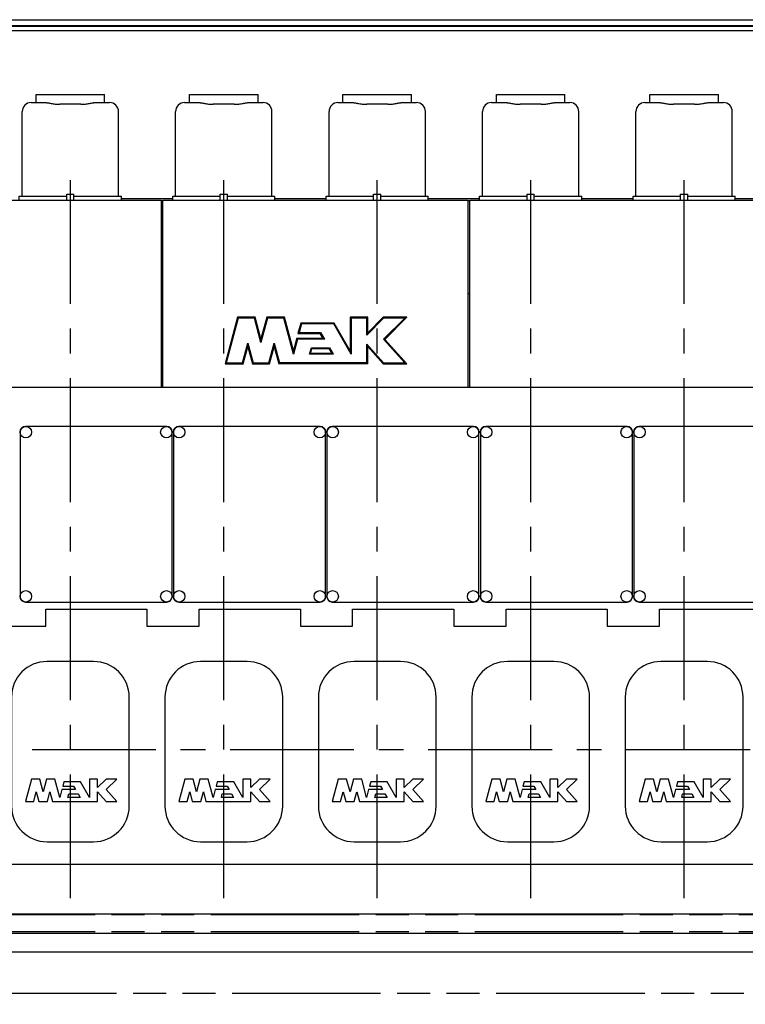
# Model space of a CAD drawing. Header units: millimetres. Extents: x 0 to 841, y 0 to 594.
# Tile 4 of 63: x 187 to 289, y 114 to 252. Entities that reach past the tile are written whole.
import ezdxf
from ezdxf.enums import TextEntityAlignment as Align

# ---------------------------------------------------------------- set-up
doc = ezdxf.new("R2010")
doc.units = ezdxf.units.MM
doc.header["$LTSCALE"] = 46.255
doc.linetypes.add('CENTER', pattern=[0.6, 0.375, -0.075, 0.075, -0.075])
doc.linetypes.add('PHANTOM', pattern=[0.8, 0.45, -0.05, 0.1, -0.05, 0.1, -0.05])
doc.layers.get('0').update_dxf_attribs({"linetype": 'CONTINUOUS'})
for name, color, linetype in [('25007_210700_21_SIMPLE1_A_ABL357', 7, 'CONTINUOUS'), ('25007_210700_21_SIMPLE1_A_ABL380', 7, 'CONTINUOUS'), ('25007_210700_21_SIMPLE1_A_ABL393', 7, 'CONTINUOUS'), ('25007_210700_21_SIMPLE1_A_ABL409', 7, 'CONTINUOUS'), ('25007_210700_21_SIMPLE1_A_ABL422', 7, 'CONTINUOUS'), ('25007_210700_21_SIMPLE1_T1_A_PBL419', 7, 'CONTINUOUS'), ('25007_210700_21_SIMPLE1_T1_A_PBL420', 7, 'CONTINUOUS'), ('25007_210700_21_SIMPLE1_T2_A_PBL358', 7, 'CONTINUOUS'), ('25007_210700_21_SIMPLE1_T2_A_PBL381', 7, 'CONTINUOUS'), ('25007_210700_21_SIMPLE1_T2_A_PBL394', 7, 'CONTINUOUS'), ('25007_210700_21_SIMPLE1_T2_A_PBL410', 7, 'CONTINUOUS'), ('25007_210700_21_SIMPLE1_T2_A_PBL423', 7, 'CONTINUOUS'), ('25087_000000_IMO-2_SKL_PBL323', 7, 'CONTINUOUS'), ('25087_000000_TLKGS_MARKETING_ABL292', 7, 'CONTINUOUS'), ('25087_030000_TLKGS_V_ABL298', 7, 'CONTINUOUS'), ('25087_100000_TLKGS_V_ABL299', 7, 'CONTINUOUS'), ('25087_111000_21_SIMPLE1_A_ABL305', 7, 'CONTINUOUS'), ('25087_111000_21_SIMPLE1_T1_A_PBL306', 7, 'CONTINUOUS'), ('25087_111200_24_SIMPLE1_T3_X_PBL359', 7, 'CONTINUOUS'), ('25087_111200_24_SIMPLE1_T3_X_PBL382', 7, 'CONTINUOUS'), ('25087_111200_24_SIMPLE1_T3_X_PBL390', 7, 'CONTINUOUS'), ('25087_111200_24_SIMPLE1_T3_X_PBL391', 7, 'CONTINUOUS'), ('25087_111200_24_SIMPLE1_T3_X_PBL392', 7, 'CONTINUOUS'), ('25087_111200_24_SIMPLE1_T6_X_PBL356', 7, 'CONTINUOUS'), ('25087_111200_24_SIMPLE1_T6_X_PBL361', 7, 'CONTINUOUS'), ('25087_111200_24_SIMPLE1_T6_X_PBL362', 7, 'CONTINUOUS'), ('25087_111200_24_SIMPLE1_T6_X_PBL363', 7, 'CONTINUOUS'), ('25087_111200_24_SIMPLE1_T6_X_PBL364', 7, 'CONTINUOUS'), ('25087_111200_24_SIMPLE1_X_ABL307', 7, 'CONTINUOUS'), ('25087_122000_01_SIMPLE1_D_ABL302', 7, 'CONTINUOUS'), ('25087_122000_01_SIMPLE1_T1_D_PBL303', 7, 'CONTINUOUS'), ('25087_122000_03_SIMPLE1_B_ABL300', 7, 'CONTINUOUS'), ('25087_122000_03_SIMPLE1_T1_B_PBL301', 7, 'CONTINUOUS'), ('25087_171000_21_SIMPLE1_A_ABL315', 7, 'CONTINUOUS'), ('25087_171000_21_SIMPLE1_T1_A_PBL316', 7, 'CONTINUOUS'), ('25087_171000_21_SIMPLE1_T2_A_PBL383', 7, 'CONTINUOUS'), ('25087_200000_TLKGS_V_ABL320', 7, 'CONTINUOUS'), ('25087_700000_TLKGS_V_ABL312', 7, 'CONTINUOUS'), ('25087_727000_27_SIMPLE1_B_ABL313', 7, 'CONTINUOUS'), ('25087_727000_27_SIMPLE1_T1_B_PBL314', 7, 'CONTINUOUS'), ('right_6_VBL291', 7, 'CONTINUOUS')]:
    doc.layers.add(name, color=color, linetype=linetype)
doc.styles.get("Standard").update_dxf_attribs({"font": 'txt', "width": 0.6})
doc.dimstyles.new('DIMSTYLE_1', dxfattribs={"dimtxt": 3.5, "dimasz": 3.5, "dimexe": 1.8, "dimexo": 0, "dimgap": 0.875, "dimtad": 1, "dimlfac": 20, "dimdsep": 46, "dimtxsty": 'Standard', "dimblk": '_FILLED', "dimblk1": '_FILLED', "dimblk2": '_FILLED', "dimcen": 0.09, "dimadec": 0, "dimazin": 0, "dimtp": 2, "dimtm": 2, "dimtfac": 1, "dimtofl": 0, "dimtmove": 0, "dimatfit": 3, "dimldrblk": '_FILLED', "dimfxl": 1, "dimtolj": 1, "dimarcsym": 0})

# ---------------------------------------------------------------- blocks, each defined once
blk = doc.blocks.new('_FILLED')
at = {"color": 0, "linetype": 'ByBlock'}
blk.add_solid([(0, 0), (-1, 0.167), (-1, -0.167)], dxfattribs=at)
blk = doc.blocks.new('*D12')
at = {"color": 2, "linetype": 'Continuous'}
for p, q in [((344, 145.75), (344, 77.4)), ((130, 129.2), (130, 77.4)), ((130, 79.2), (237, 79.2)), ((344, 79.2), (237, 79.2))]:
    blk.add_line(p, q, dxfattribs=at)
at = {"color": 2, "linetype": 'Continuous', "xscale": 3.5, "yscale": 3.5, "zscale": 3.5, "rotation": 180}
blk.add_blockref('_FILLED', (130, 79.2), dxfattribs=at)
at = {"color": 2, "linetype": 'Continuous', "xscale": 3.5, "yscale": 3.5, "zscale": 3.5}
blk.add_blockref('_FILLED', (344, 79.2), dxfattribs=at)
at = {"color": 2, "linetype": 'Continuous', "width": 0.690476}
blk.add_text('4280', height=3.5, dxfattribs=at).set_placement((237, 80.08), align=Align.CENTER)
blk = doc.blocks.new('25087_122000_03_SIMPLE1_T1_B_PBL301', base_point=(208.88, 108.62))
at = {"layer": '25087_122000_03_SIMPLE1_T1_B_PBL301', "color": 8, "linetype": 'PHANTOM'}
for p, q in [((103.15, 126.9), (314.6, 126.9)), ((103.15, 124.55), (314.6, 124.55)), ((106.15, 115.92), (307.25, 115.92))]:
    blk.add_line(p, q, dxfattribs=at)
blk = doc.blocks.new('25087_122000_03_SIMPLE1_B_ABL300', base_point=(208.875, 108.625))
at = {"layer": '25087_122000_03_SIMPLE1_T1_B_PBL301'}
blk.add_blockref('25087_122000_03_SIMPLE1_T1_B_PBL301', (208.875, 108.625), dxfattribs=at)
blk = doc.blocks.new('25087_122000_01_SIMPLE1_T1_D_PBL303', base_point=(208.88, 116.97))
at = {"layer": '25087_122000_01_SIMPLE1_T1_D_PBL303', "color": 7, "linetype": 'Continuous'}
for p, q in [((103.15, 124.3), (314.6, 124.3)), ((105.75, 121.7), (307.65, 121.7))]:
    blk.add_line(p, q, dxfattribs=at)
blk = doc.blocks.new('25087_122000_01_SIMPLE1_D_ABL302', base_point=(208.875, 116.975))
at = {"layer": '25087_122000_01_SIMPLE1_T1_D_PBL303'}
blk.add_blockref('25087_122000_01_SIMPLE1_T1_D_PBL303', (208.875, 116.975), dxfattribs=at)
blk = doc.blocks.new('25087_111000_21_SIMPLE1_T1_A_PBL306', base_point=(208.38, 163.88))
at = {"layer": '25087_111000_21_SIMPLE1_T1_A_PBL306', "color": 7, "linetype": 'Continuous'}
for p, q in [((296.77, 200.75), (105.15, 200.75)), ((191.05, 167.34), (191.05, 169.7)), ((191.05, 169.7), (205.23, 169.7)), ((205.23, 169.7), (205.23, 167.34)), ((212.55, 167.34), (212.55, 169.7)), ((212.55, 169.7), (226.73, 169.7)), ((226.73, 169.7), (226.73, 167.34)), ((234.05, 169.7), (248.23, 169.7)), ((234.05, 167.34), (234.05, 169.7)), ((248.23, 169.7), (248.23, 167.34)), ((255.55, 169.7), (269.73, 169.7)), ((255.55, 167.34), (255.55, 169.7)), ((269.73, 169.7), (269.73, 167.34)), ((277.05, 169.7), (291.19, 169.7)), ((277.05, 167.34), (277.05, 169.7)), ((183.73, 167.34), (191.05, 167.34)), ((205.23, 167.34), (212.55, 167.34)), ((226.73, 167.34), (234.05, 167.34)), ((248.23, 167.34), (255.55, 167.34)), ((269.73, 167.34), (277.05, 167.34)), ((105.15, 134), (312.5, 134)), ((105.15, 127), (312.5, 127))]:
    blk.add_line(p, q, dxfattribs=at)
blk = doc.blocks.new('25087_111000_21_SIMPLE1_A_ABL305', base_point=(208.375, 163.875))
at = {"layer": '25087_111000_21_SIMPLE1_T1_A_PBL306'}
blk.add_blockref('25087_111000_21_SIMPLE1_T1_A_PBL306', (208.375, 163.875), dxfattribs=at)
blk = doc.blocks.new('25087_111200_24_SIMPLE1_T6_X_PBL356', base_point=(194.5, 149.75))
at = {"layer": '25087_111200_24_SIMPLE1_T6_X_PBL356', "color": 7, "linetype": 'Continuous'}
for p, q in [((197.75, 162.37), (191.25, 162.37)), ((186.25, 157.37), (186.25, 142.12)), ((202.75, 142.12), (202.75, 157.37)), ((189.04, 145.9), (188.2, 142.75)), ((190.2, 145.9), (189.04, 145.9)), ((190.68, 144.12), (190.2, 145.9)), ((191.16, 145.9), (190.68, 144.12)), ((192.32, 145.9), (191.16, 145.9)), ((193, 143.34), (192.32, 145.9)), ((193.58, 145.53), (193.42, 144.93)), ((193.42, 144.93), (194.95, 144.93)), ((195.9, 145.53), (193.58, 145.53)), ((194.95, 144.93), (195.23, 144.44)), ((197.16, 143.34), (195.9, 145.53)), ((198.28, 145.9), (197.16, 145.9)), ((197.16, 145.9), (197.16, 143.34)), ((198.28, 144.72), (198.28, 145.9)), ((199.5, 145.9), (198.28, 144.72)), ((201, 145.9), (199.5, 145.9)), ((199.5, 144.44), (201, 145.9)), ((189.36, 142.75), (189.72, 144.1)), ((189.72, 144.1), (190.08, 142.75)), ((191.28, 142.75), (191.64, 144.1)), ((191.64, 144.1), (192, 142.75)), ((193.29, 144.44), (193, 143.34)), ((195.23, 144.44), (193.29, 144.44)), ((194.16, 143.34), (194.29, 143.84)), ((194.29, 143.84), (195.58, 143.84)), ((195.58, 143.84), (195.87, 143.34)), ((198.28, 144.13), (199.5, 142.75)), ((198.28, 142.75), (198.28, 144.13)), ((201, 142.75), (199.5, 144.44)), ((188.2, 142.75), (189.36, 142.75)), ((190.08, 142.75), (191.28, 142.75)), ((192, 142.75), (198.28, 142.75)), ((195.87, 143.34), (194.16, 143.34)), ((199.5, 142.75), (201, 142.75)), ((191.25, 137.12), (197.75, 137.12))]:
    blk.add_line(p, q, dxfattribs=at)
for centre, start, end in [((191.25, 157.37), 90, 180), ((197.75, 157.37), 0, 90), ((191.25, 142.12), 180, 270), ((197.75, 142.12), 270, 360)]:
    blk.add_arc(centre, 5, start, end, dxfattribs=at)
blk = doc.blocks.new('25087_111200_24_SIMPLE1_T3_X_PBL359', base_point=(198.1, 183))
at = {"layer": '25087_111200_24_SIMPLE1_T3_X_PBL359', "color": 7, "linetype": 'Continuous'}
for p, q in [((187.45, 194.55), (187.45, 171.45)), ((208, 195.3), (188.2, 195.3)), ((208.75, 171.45), (208.75, 194.55)), ((188.2, 170.7), (208, 170.7))]:
    blk.add_line(p, q, dxfattribs=at)
for centre in [(188.25, 194.5), (207.95, 194.5), (188.25, 171.5), (207.95, 171.5)]:
    blk.add_circle(centre, 0.8, dxfattribs=at)
for centre, start, end in [((188.2, 194.55), 90, 180), ((208, 194.55), 0, 90), ((188.2, 171.45), 180, 270), ((208, 171.45), 270, 360)]:
    blk.add_arc(centre, 0.75, start, end, dxfattribs=at)
blk = doc.blocks.new('25087_111200_24_SIMPLE1_T6_X_PBL361', base_point=(216, 149.75))
at = {"layer": '25087_111200_24_SIMPLE1_T6_X_PBL361', "color": 7, "linetype": 'Continuous'}
for p, q in [((219.25, 162.37), (212.75, 162.37)), ((207.75, 157.37), (207.75, 142.12)), ((224.25, 142.12), (224.25, 157.37)), ((210.54, 145.9), (209.7, 142.75)), ((211.7, 145.9), (210.54, 145.9)), ((212.18, 144.12), (211.7, 145.9)), ((212.66, 145.9), (212.18, 144.12)), ((213.82, 145.9), (212.66, 145.9)), ((214.5, 143.34), (213.82, 145.9)), ((215.08, 145.53), (214.92, 144.93)), ((214.92, 144.93), (216.45, 144.93)), ((217.4, 145.53), (215.08, 145.53)), ((216.45, 144.93), (216.73, 144.44)), ((218.66, 143.34), (217.4, 145.53)), ((219.78, 145.9), (218.66, 145.9)), ((218.66, 145.9), (218.66, 143.34)), ((219.78, 144.72), (219.78, 145.9)), ((221, 145.9), (219.78, 144.72)), ((222.5, 145.9), (221, 145.9)), ((221, 144.44), (222.5, 145.9)), ((210.86, 142.75), (211.22, 144.1)), ((211.22, 144.1), (211.58, 142.75)), ((212.78, 142.75), (213.14, 144.1)), ((213.14, 144.1), (213.5, 142.75)), ((214.79, 144.44), (214.5, 143.34)), ((216.73, 144.44), (214.79, 144.44)), ((215.66, 143.34), (215.79, 143.84)), ((215.79, 143.84), (217.08, 143.84)), ((217.08, 143.84), (217.37, 143.34)), ((219.78, 144.13), (221, 142.75)), ((219.78, 142.75), (219.78, 144.13)), ((222.5, 142.75), (221, 144.44)), ((209.7, 142.75), (210.86, 142.75)), ((211.58, 142.75), (212.78, 142.75)), ((213.5, 142.75), (219.78, 142.75)), ((217.37, 143.34), (215.66, 143.34)), ((221, 142.75), (222.5, 142.75)), ((212.75, 137.12), (219.25, 137.12))]:
    blk.add_line(p, q, dxfattribs=at)
for centre, start, end in [((212.75, 157.37), 90, 180), ((219.25, 157.37), 0, 90), ((212.75, 142.12), 180, 270), ((219.25, 142.12), 270, 360)]:
    blk.add_arc(centre, 5, start, end, dxfattribs=at)
blk = doc.blocks.new('25087_111200_24_SIMPLE1_T6_X_PBL362', base_point=(237.5, 149.75))
at = {"layer": '25087_111200_24_SIMPLE1_T6_X_PBL362', "color": 7, "linetype": 'Continuous'}
for p, q in [((240.75, 162.37), (234.25, 162.37)), ((229.25, 157.37), (229.25, 142.12)), ((245.75, 142.12), (245.75, 157.37)), ((232.04, 145.9), (231.2, 142.75)), ((233.2, 145.9), (232.04, 145.9)), ((233.68, 144.12), (233.2, 145.9)), ((234.16, 145.9), (233.68, 144.12)), ((235.32, 145.9), (234.16, 145.9)), ((236, 143.34), (235.32, 145.9)), ((236.58, 145.53), (236.42, 144.93)), ((236.42, 144.93), (237.95, 144.93)), ((238.9, 145.53), (236.58, 145.53)), ((237.95, 144.93), (238.23, 144.44)), ((240.16, 143.34), (238.9, 145.53)), ((241.28, 145.9), (240.16, 145.9)), ((240.16, 145.9), (240.16, 143.34)), ((241.28, 144.72), (241.28, 145.9)), ((242.5, 145.9), (241.28, 144.72)), ((244, 145.9), (242.5, 145.9)), ((242.5, 144.44), (244, 145.9)), ((232.36, 142.75), (232.72, 144.1)), ((232.72, 144.1), (233.08, 142.75)), ((234.28, 142.75), (234.64, 144.1)), ((234.64, 144.1), (235, 142.75)), ((236.29, 144.44), (236, 143.34)), ((238.23, 144.44), (236.29, 144.44)), ((237.16, 143.34), (237.29, 143.84)), ((237.29, 143.84), (238.58, 143.84)), ((238.58, 143.84), (238.87, 143.34)), ((241.28, 144.13), (242.5, 142.75)), ((241.28, 142.75), (241.28, 144.13)), ((244, 142.75), (242.5, 144.44)), ((231.2, 142.75), (232.36, 142.75)), ((233.08, 142.75), (234.28, 142.75)), ((235, 142.75), (241.28, 142.75)), ((238.87, 143.34), (237.16, 143.34)), ((242.5, 142.75), (244, 142.75)), ((234.25, 137.12), (240.75, 137.12))]:
    blk.add_line(p, q, dxfattribs=at)
for centre, start, end in [((234.25, 157.37), 90, 180), ((240.75, 157.37), 0, 90), ((234.25, 142.12), 180, 270), ((240.75, 142.12), 270, 360)]:
    blk.add_arc(centre, 5, start, end, dxfattribs=at)
blk = doc.blocks.new('25087_111200_24_SIMPLE1_T6_X_PBL363', base_point=(259, 149.75))
at = {"layer": '25087_111200_24_SIMPLE1_T6_X_PBL363', "color": 7, "linetype": 'Continuous'}
for p, q in [((262.25, 162.37), (255.75, 162.37)), ((250.75, 157.37), (250.75, 142.12)), ((267.25, 142.12), (267.25, 157.37)), ((253.54, 145.9), (252.7, 142.75)), ((254.7, 145.9), (253.54, 145.9)), ((255.18, 144.12), (254.7, 145.9)), ((255.66, 145.9), (255.18, 144.12)), ((256.82, 145.9), (255.66, 145.9)), ((257.5, 143.34), (256.82, 145.9)), ((258.08, 145.53), (257.92, 144.93)), ((257.92, 144.93), (259.45, 144.93)), ((260.4, 145.53), (258.08, 145.53)), ((259.45, 144.93), (259.73, 144.44)), ((261.66, 143.34), (260.4, 145.53)), ((262.78, 145.9), (261.66, 145.9)), ((261.66, 145.9), (261.66, 143.34)), ((262.78, 144.72), (262.78, 145.9)), ((264, 145.9), (262.78, 144.72)), ((265.5, 145.9), (264, 145.9)), ((264, 144.44), (265.5, 145.9)), ((253.86, 142.75), (254.22, 144.1)), ((254.22, 144.1), (254.58, 142.75)), ((255.78, 142.75), (256.14, 144.1)), ((256.14, 144.1), (256.5, 142.75)), ((257.79, 144.44), (257.5, 143.34)), ((259.73, 144.44), (257.79, 144.44)), ((258.66, 143.34), (258.79, 143.84)), ((258.79, 143.84), (260.08, 143.84)), ((260.08, 143.84), (260.37, 143.34)), ((262.78, 144.13), (264, 142.75)), ((262.78, 142.75), (262.78, 144.13)), ((265.5, 142.75), (264, 144.44)), ((252.7, 142.75), (253.86, 142.75)), ((254.58, 142.75), (255.78, 142.75)), ((256.5, 142.75), (262.78, 142.75)), ((260.37, 143.34), (258.66, 143.34)), ((264, 142.75), (265.5, 142.75)), ((255.75, 137.12), (262.25, 137.12))]:
    blk.add_line(p, q, dxfattribs=at)
for centre, start, end in [((255.75, 157.37), 90, 180), ((262.25, 157.37), 0, 90), ((255.75, 142.12), 180, 270), ((262.25, 142.12), 270, 360)]:
    blk.add_arc(centre, 5, start, end, dxfattribs=at)
blk = doc.blocks.new('25087_111200_24_SIMPLE1_T6_X_PBL364', base_point=(280.5, 149.75))
at = {"layer": '25087_111200_24_SIMPLE1_T6_X_PBL364', "color": 7, "linetype": 'Continuous'}
for p, q in [((283.75, 162.37), (277.25, 162.37)), ((272.25, 157.37), (272.25, 142.12)), ((288.75, 142.12), (288.75, 157.37)), ((275.04, 145.9), (274.2, 142.75)), ((276.2, 145.9), (275.04, 145.9)), ((276.68, 144.12), (276.2, 145.9)), ((277.16, 145.9), (276.68, 144.12)), ((278.32, 145.9), (277.16, 145.9)), ((279, 143.34), (278.32, 145.9)), ((279.58, 145.53), (279.42, 144.93)), ((279.42, 144.93), (280.95, 144.93)), ((281.9, 145.53), (279.58, 145.53)), ((280.95, 144.93), (281.23, 144.44)), ((283.16, 143.34), (281.9, 145.53)), ((284.28, 145.9), (283.16, 145.9)), ((283.16, 145.9), (283.16, 143.34)), ((284.28, 144.72), (284.28, 145.9)), ((285.5, 145.9), (284.28, 144.72)), ((287, 145.9), (285.5, 145.9)), ((285.5, 144.44), (287, 145.9)), ((275.36, 142.75), (275.72, 144.1)), ((275.72, 144.1), (276.08, 142.75)), ((277.28, 142.75), (277.64, 144.1)), ((277.64, 144.1), (278, 142.75)), ((279.29, 144.44), (279, 143.34)), ((281.23, 144.44), (279.29, 144.44)), ((280.16, 143.34), (280.29, 143.84)), ((280.29, 143.84), (281.58, 143.84)), ((281.58, 143.84), (281.87, 143.34)), ((284.28, 144.13), (285.5, 142.75)), ((284.28, 142.75), (284.28, 144.13)), ((287, 142.75), (285.5, 144.44)), ((274.2, 142.75), (275.36, 142.75)), ((276.08, 142.75), (277.28, 142.75)), ((278, 142.75), (284.28, 142.75)), ((281.87, 143.34), (280.16, 143.34)), ((285.5, 142.75), (287, 142.75)), ((277.25, 137.12), (283.75, 137.12))]:
    blk.add_line(p, q, dxfattribs=at)
for centre, start, end in [((277.25, 157.37), 90, 180), ((283.75, 157.37), 0, 90), ((277.25, 142.12), 180, 270), ((283.75, 142.12), 270, 360)]:
    blk.add_arc(centre, 5, start, end, dxfattribs=at)
blk = doc.blocks.new('25087_111200_24_SIMPLE1_T3_X_PBL382', base_point=(219.6, 183))
at = {"layer": '25087_111200_24_SIMPLE1_T3_X_PBL382', "color": 7, "linetype": 'Continuous'}
for p, q in [((208.95, 194.55), (208.95, 171.45)), ((229.5, 195.3), (209.7, 195.3)), ((230.25, 171.45), (230.25, 194.55)), ((209.7, 170.7), (229.5, 170.7))]:
    blk.add_line(p, q, dxfattribs=at)
for centre in [(209.75, 194.5), (229.45, 194.5), (209.75, 171.5), (229.45, 171.5)]:
    blk.add_circle(centre, 0.8, dxfattribs=at)
for centre, start, end in [((209.7, 194.55), 90, 180), ((229.5, 194.55), 0, 90), ((209.7, 171.45), 180, 270), ((229.5, 171.45), 270, 360)]:
    blk.add_arc(centre, 0.75, start, end, dxfattribs=at)
blk = doc.blocks.new('25087_111200_24_SIMPLE1_T3_X_PBL390', base_point=(241.1, 183))
at = {"layer": '25087_111200_24_SIMPLE1_T3_X_PBL390', "color": 7, "linetype": 'Continuous'}
for p, q in [((230.45, 194.55), (230.45, 171.45)), ((251, 195.3), (231.2, 195.3)), ((251.75, 171.45), (251.75, 194.55)), ((231.2, 170.7), (251, 170.7))]:
    blk.add_line(p, q, dxfattribs=at)
for centre in [(231.25, 194.5), (250.95, 194.5), (231.25, 171.5), (250.95, 171.5)]:
    blk.add_circle(centre, 0.8, dxfattribs=at)
for centre, start, end in [((231.2, 194.55), 90, 180), ((251, 194.55), 0, 90), ((231.2, 171.45), 180, 270), ((251, 171.45), 270, 360)]:
    blk.add_arc(centre, 0.75, start, end, dxfattribs=at)
blk = doc.blocks.new('25087_111200_24_SIMPLE1_T3_X_PBL391', base_point=(262.6, 183))
at = {"layer": '25087_111200_24_SIMPLE1_T3_X_PBL391', "color": 7, "linetype": 'Continuous'}
for p, q in [((251.95, 194.55), (251.95, 171.45)), ((272.5, 195.3), (252.7, 195.3)), ((273.25, 171.45), (273.25, 194.55)), ((252.7, 170.7), (272.5, 170.7))]:
    blk.add_line(p, q, dxfattribs=at)
for centre in [(252.75, 194.5), (272.45, 194.5), (252.75, 171.5), (272.45, 171.5)]:
    blk.add_circle(centre, 0.8, dxfattribs=at)
for centre, start, end in [((252.7, 194.55), 90, 180), ((272.5, 194.55), 0, 90), ((252.7, 171.45), 180, 270), ((272.5, 171.45), 270, 360)]:
    blk.add_arc(centre, 0.75, start, end, dxfattribs=at)
blk = doc.blocks.new('25087_111200_24_SIMPLE1_T3_X_PBL392', base_point=(284.1, 183))
at = {"layer": '25087_111200_24_SIMPLE1_T3_X_PBL392', "color": 7, "linetype": 'Continuous'}
for p, q in [((273.45, 194.55), (273.45, 171.45)), ((294, 195.3), (274.2, 195.3)), ((294.75, 171.45), (294.75, 194.55)), ((274.2, 170.7), (294, 170.7))]:
    blk.add_line(p, q, dxfattribs=at)
for centre in [(274.25, 194.5), (293.95, 194.5), (274.25, 171.5), (293.95, 171.5)]:
    blk.add_circle(centre, 0.8, dxfattribs=at)
for centre, start, end in [((274.2, 194.55), 90, 180), ((294, 194.55), 0, 90), ((274.2, 171.45), 180, 270), ((294, 171.45), 270, 360)]:
    blk.add_arc(centre, 0.75, start, end, dxfattribs=at)
blk = doc.blocks.new('25087_111200_24_SIMPLE1_X_ABL307', base_point=(209.2, 167.38))
at = {"layer": '25087_111200_24_SIMPLE1_T3_X_PBL359'}
blk.add_blockref('25087_111200_24_SIMPLE1_T3_X_PBL359', (198.1, 183), dxfattribs=at)
at = {"layer": '25087_111200_24_SIMPLE1_T3_X_PBL382'}
blk.add_blockref('25087_111200_24_SIMPLE1_T3_X_PBL382', (219.6, 183), dxfattribs=at)
at = {"layer": '25087_111200_24_SIMPLE1_T3_X_PBL390'}
blk.add_blockref('25087_111200_24_SIMPLE1_T3_X_PBL390', (241.1, 183), dxfattribs=at)
at = {"layer": '25087_111200_24_SIMPLE1_T3_X_PBL391'}
blk.add_blockref('25087_111200_24_SIMPLE1_T3_X_PBL391', (262.6, 183), dxfattribs=at)
at = {"layer": '25087_111200_24_SIMPLE1_T3_X_PBL392'}
blk.add_blockref('25087_111200_24_SIMPLE1_T3_X_PBL392', (284.1, 183), dxfattribs=at)
at = {"layer": '25087_111200_24_SIMPLE1_T6_X_PBL356'}
blk.add_blockref('25087_111200_24_SIMPLE1_T6_X_PBL356', (194.5, 149.75), dxfattribs=at)
at = {"layer": '25087_111200_24_SIMPLE1_T6_X_PBL361'}
blk.add_blockref('25087_111200_24_SIMPLE1_T6_X_PBL361', (216, 149.75), dxfattribs=at)
at = {"layer": '25087_111200_24_SIMPLE1_T6_X_PBL362'}
blk.add_blockref('25087_111200_24_SIMPLE1_T6_X_PBL362', (237.5, 149.75), dxfattribs=at)
at = {"layer": '25087_111200_24_SIMPLE1_T6_X_PBL363'}
blk.add_blockref('25087_111200_24_SIMPLE1_T6_X_PBL363', (259, 149.75), dxfattribs=at)
at = {"layer": '25087_111200_24_SIMPLE1_T6_X_PBL364'}
blk.add_blockref('25087_111200_24_SIMPLE1_T6_X_PBL364', (280.5, 149.75), dxfattribs=at)
blk = doc.blocks.new('25087_171000_21_SIMPLE1_T1_A_PBL316', base_point=(207.375, 213.863))
at = {"layer": '25087_171000_21_SIMPLE1_T1_A_PBL316', "color": 7, "linetype": 'Continuous'}
for p, q in [((118.65, 200.75), (118.65, 226.975)), ((118.65, 226.975), (164.25, 226.975)), ((164.25, 200.75), (164.25, 226.975)), ((164.45, 200.75), (164.45, 226.975)), ((164.45, 226.975), (207.25, 226.975)), ((207.25, 200.75), (207.25, 226.975)), ((207.45, 200.75), (207.45, 226.975)), ((207.45, 226.975), (250.25, 226.975)), ((250.25, 200.75), (250.25, 226.975)), ((250.45, 200.75), (250.45, 226.975)), ((250.45, 226.975), (296.25, 226.975)), ((296.25, 200.75), (296.25, 226.975)), ((118.5, 200.75), (118.5, 200.9)), ((118.5, 200.9), (118.65, 200.9))]:
    blk.add_line(p, q, dxfattribs=at)
blk = doc.blocks.new('25087_171000_21_SIMPLE1_T2_A_PBL383', base_point=(228.92, 207.32))
at = {"layer": '25087_171000_21_SIMPLE1_T2_A_PBL383', "color": 7, "linetype": 'Continuous'}
for p, q in [((217.92, 210.58), (216.18, 204.07)), ((218.02, 210.45), (216.35, 204.2)), ((217.92, 210.58), (218.02, 210.45)), ((220.41, 210.58), (217.92, 210.58)), ((220.3, 210.45), (218.02, 210.45)), ((220.41, 210.58), (220.3, 210.45)), ((221.21, 207.06), (220.3, 210.45)), ((221.21, 207.58), (220.41, 210.58)), ((222.02, 210.58), (221.21, 207.58)), ((222.12, 210.45), (221.21, 207.06)), ((222.02, 210.58), (222.12, 210.45)), ((224.5, 210.58), (222.02, 210.58)), ((224.4, 210.45), (222.12, 210.45)), ((224.5, 210.58), (224.4, 210.45)), ((225.75, 205.4), (224.4, 210.45)), ((225.75, 205.92), (224.5, 210.58)), ((226.79, 209.78), (226.39, 208.32)), ((226.79, 209.78), (226.89, 209.65)), ((231.47, 209.78), (226.79, 209.78)), ((231.47, 209.78), (231.4, 209.65)), ((233.72, 205.9), (231.47, 209.78)), ((233.72, 210.58), (233.72, 205.9)), ((233.72, 210.58), (233.85, 210.45)), ((236.18, 210.58), (233.72, 210.58)), ((233.85, 210.45), (233.85, 205.4)), ((236.05, 210.45), (233.85, 210.45)), ((236.18, 210.58), (236.05, 210.45)), ((238.4, 210.45), (236.05, 208.1)), ((236.05, 208.1), (236.05, 210.45)), ((238.34, 210.58), (236.18, 208.42)), ((236.18, 208.42), (236.18, 210.58)), ((238.34, 210.58), (238.4, 210.45)), ((241.67, 210.58), (238.34, 210.58)), ((238.4, 207.5), (241.35, 210.45)), ((241.35, 210.45), (238.4, 210.45)), ((238.58, 207.49), (241.67, 210.58)), ((241.67, 210.58), (241.35, 210.45)), ((226.39, 208.32), (226.57, 208.45)), ((226.39, 208.32), (229.47, 208.32)), ((226.89, 209.65), (226.57, 208.45)), ((226.57, 208.45), (229.55, 208.45)), ((231.4, 209.65), (226.89, 209.65)), ((229.47, 208.32), (229.55, 208.45)), ((229.47, 208.32), (229.87, 207.63)), ((229.55, 208.45), (230.1, 207.5)), ((233.85, 205.4), (231.4, 209.65)), ((236.18, 208.42), (236.05, 208.1)), ((218.63, 204.2), (219.37, 206.97)), ((219.37, 206.46), (219.37, 206.97)), ((219.37, 206.97), (220.11, 204.2)), ((221.21, 207.58), (221.21, 207.06)), ((222.31, 204.2), (223.05, 206.97)), ((223.05, 206.46), (223.05, 206.97)), ((223.05, 206.97), (223.79, 204.2)), ((226.21, 207.63), (225.75, 205.92)), ((226.31, 207.5), (225.75, 205.4)), ((226.21, 207.63), (226.31, 207.5)), ((229.87, 207.63), (226.21, 207.63)), ((230.1, 207.5), (226.31, 207.5)), ((229.87, 207.63), (230.1, 207.5)), ((238.58, 207.49), (238.4, 207.5)), ((241.35, 204.2), (238.4, 207.5)), ((241.65, 204.07), (238.58, 207.49)), ((218.73, 204.07), (219.37, 206.46)), ((219.37, 206.46), (220.01, 204.07)), ((222.41, 204.07), (223.05, 206.46)), ((223.05, 206.46), (223.69, 204.07)), ((225.75, 205.92), (225.75, 205.4)), ((228.03, 205.4), (228.27, 206.3)), ((228.14, 205.49), (228.34, 206.21)), ((228.34, 206.21), (228.27, 206.3)), ((228.27, 206.3), (230.79, 206.3)), ((228.34, 206.21), (230.74, 206.21)), ((230.74, 206.21), (230.79, 206.3)), ((230.74, 206.21), (231.16, 205.49)), ((230.79, 206.3), (231.31, 205.4)), ((233.72, 205.9), (233.85, 205.4)), ((236.05, 204.2), (236.05, 206.83)), ((236.18, 206.48), (236.05, 206.83)), ((236.05, 206.83), (238.4, 204.2)), ((236.18, 204.07), (236.18, 206.48)), ((236.18, 206.48), (238.34, 204.07)), ((216.18, 204.07), (216.35, 204.2)), ((216.35, 204.2), (218.63, 204.2)), ((218.73, 204.07), (218.63, 204.2)), ((220.01, 204.07), (220.11, 204.2)), ((220.11, 204.2), (222.31, 204.2)), ((222.41, 204.07), (222.31, 204.2)), ((223.69, 204.07), (223.79, 204.2)), ((236.05, 204.2), (223.79, 204.2)), ((228.14, 205.49), (228.03, 205.4)), ((231.31, 205.4), (228.03, 205.4)), ((231.16, 205.49), (228.14, 205.49)), ((231.16, 205.49), (231.31, 205.4)), ((236.18, 204.07), (236.05, 204.2)), ((238.34, 204.07), (238.4, 204.2)), ((238.4, 204.2), (241.35, 204.2)), ((241.65, 204.07), (241.35, 204.2)), ((216.18, 204.07), (218.73, 204.07)), ((220.01, 204.07), (222.41, 204.07)), ((236.18, 204.07), (223.69, 204.07)), ((238.34, 204.07), (241.65, 204.07))]:
    blk.add_line(p, q, dxfattribs=at)
blk = doc.blocks.new('25087_171000_21_SIMPLE1_A_ABL315', base_point=(207.38, 213.86))
at = {"layer": '25087_171000_21_SIMPLE1_T1_A_PBL316'}
blk.add_blockref('25087_171000_21_SIMPLE1_T1_A_PBL316', (207.38, 213.86), dxfattribs=at)
at = {"layer": '25087_171000_21_SIMPLE1_T2_A_PBL383'}
blk.add_blockref('25087_171000_21_SIMPLE1_T2_A_PBL383', (228.92, 207.32), dxfattribs=at)
blk = doc.blocks.new('25087_100000_TLKGS_V_ABL299', base_point=(208.875, 158.6625))
at = {"layer": '25087_111000_21_SIMPLE1_A_ABL305'}
blk.add_blockref('25087_111000_21_SIMPLE1_A_ABL305', (208.375, 163.875), dxfattribs=at)
at = {"layer": '25087_111200_24_SIMPLE1_X_ABL307'}
blk.add_blockref('25087_111200_24_SIMPLE1_X_ABL307', (209.2, 167.375), dxfattribs=at)
at = {"layer": '25087_122000_01_SIMPLE1_D_ABL302'}
blk.add_blockref('25087_122000_01_SIMPLE1_D_ABL302', (208.875, 116.975), dxfattribs=at)
at = {"layer": '25087_122000_03_SIMPLE1_B_ABL300'}
blk.add_blockref('25087_122000_03_SIMPLE1_B_ABL300', (208.875, 108.625), dxfattribs=at)
at = {"layer": '25087_171000_21_SIMPLE1_A_ABL315'}
blk.add_blockref('25087_171000_21_SIMPLE1_A_ABL315', (207.375, 213.8625), dxfattribs=at)
blk = doc.blocks.new('25087_727000_27_SIMPLE1_T1_B_PBL314', base_point=(239.78, 240.22))
at = {"layer": '25087_727000_27_SIMPLE1_T1_B_PBL314', "color": 7, "linetype": 'Continuous'}
for p, q in [((115.4, 252.27), (292.57, 252.27)), ((115.4, 251.45), (292.57, 251.45)), ((115.4, 251.37), (292.57, 251.37)), ((115.4, 250.78), (292.57, 250.78)), ((201.65, 227.21), (208.85, 227.21)), ((223.15, 227.21), (230.35, 227.21)), ((244.65, 227.21), (251.85, 227.21)), ((266.15, 227.21), (273.35, 227.21)), ((287.65, 227.21), (293.08, 227.21))]:
    blk.add_line(p, q, dxfattribs=at)
blk = doc.blocks.new('25087_727000_27_SIMPLE1_B_ABL313', base_point=(239.78, 240.22))
at = {"layer": '25087_727000_27_SIMPLE1_T1_B_PBL314'}
blk.add_blockref('25087_727000_27_SIMPLE1_T1_B_PBL314', (239.78, 240.22), dxfattribs=at)
blk = doc.blocks.new('25087_700000_TLKGS_V_ABL312', base_point=(239.78, 240.22))
at = {"layer": '25087_727000_27_SIMPLE1_B_ABL313'}
blk.add_blockref('25087_727000_27_SIMPLE1_B_ABL313', (239.78, 240.22), dxfattribs=at)
blk = doc.blocks.new('25007_210700_21_SIMPLE1_T2_A_PBL358', base_point=(194.5, 234.39))
at = {"layer": '25007_210700_21_SIMPLE1_T2_A_PBL358', "color": 7, "linetype": 'Continuous'}
for p, q in [((189.7, 240.66), (189.7, 241.81)), ((189.7, 241.81), (199.3, 241.81)), ((199.3, 240.66), (199.3, 241.81)), ((189, 240.66), (191.09, 240.66)), ((190.17, 240.66), (191.09, 240.66)), ((195.97, 240.42), (193.03, 240.42)), ((197.91, 240.66), (198.83, 240.66)), ((197.91, 240.66), (198.2, 240.66)), ((198.83, 240.66), (200, 240.66)), ((187.75, 227.56), (187.75, 239.41)), ((201.25, 227.56), (201.25, 239.41)), ((194, 226.97), (194, 227.85)), ((194, 227.85), (195, 227.85)), ((195, 226.97), (195, 227.85)), ((187.35, 226.97), (187.35, 227.56)), ((187.35, 227.56), (194, 227.56)), ((195, 227.56), (201.65, 227.56)), ((201.65, 226.97), (201.65, 227.56))]:
    blk.add_line(p, q, dxfattribs=at)
for centre, start, end in [((189, 239.41), 90, 180), ((200, 239.41), 0, 90)]:
    blk.add_arc(centre, 1.25, start, end, dxfattribs=at)
for points, knots in [([(191.09, 240.66), (191.13, 240.66), (191.22, 240.64), (191.38, 240.62), (191.58, 240.58), (191.91, 240.52), (192.4, 240.45), (192.81, 240.42), (193.03, 240.42)], [0, 0, 0, 0, 0.055747, 0.137772, 0.243376, 0.369201, 0.666979, 1, 1, 1, 1]), ([(195.97, 240.42), (196.19, 240.42), (196.6, 240.45), (197.09, 240.52), (197.42, 240.58), (197.62, 240.62), (197.78, 240.64), (197.87, 240.66), (197.91, 240.66)], [0, 0, 0, 0, 0.333021, 0.630799, 0.756624, 0.862228, 0.944253, 1, 1, 1, 1])]:
    blk.add_open_spline(points, degree=3, knots=knots, dxfattribs=at)
blk = doc.blocks.new('25007_210700_21_SIMPLE1_A_ABL357', base_point=(194.5, 234.39))
at = {"layer": '25007_210700_21_SIMPLE1_T2_A_PBL358'}
blk.add_blockref('25007_210700_21_SIMPLE1_T2_A_PBL358', (194.5, 234.39), dxfattribs=at)
blk = doc.blocks.new('25007_210700_21_SIMPLE1_T2_A_PBL381', base_point=(216, 234.39))
at = {"layer": '25007_210700_21_SIMPLE1_T2_A_PBL381', "color": 7, "linetype": 'Continuous'}
for p, q in [((211.2, 240.66), (211.2, 241.81)), ((211.2, 241.81), (220.8, 241.81)), ((220.8, 240.66), (220.8, 241.81)), ((210.5, 240.66), (212.59, 240.66)), ((211.67, 240.66), (212.59, 240.66)), ((217.47, 240.42), (214.53, 240.42)), ((219.41, 240.66), (219.7, 240.66)), ((219.41, 240.66), (220.33, 240.66)), ((220.33, 240.66), (221.5, 240.66)), ((209.25, 227.56), (209.25, 239.41)), ((222.75, 227.56), (222.75, 239.41)), ((215.5, 226.97), (215.5, 227.85)), ((215.5, 227.85), (216.5, 227.85)), ((216.5, 226.97), (216.5, 227.85)), ((208.85, 226.97), (208.85, 227.56)), ((208.85, 227.56), (215.5, 227.56)), ((216.5, 227.56), (223.15, 227.56)), ((223.15, 226.97), (223.15, 227.56))]:
    blk.add_line(p, q, dxfattribs=at)
for centre, start, end in [((210.5, 239.41), 90, 180), ((221.5, 239.41), 0, 90)]:
    blk.add_arc(centre, 1.25, start, end, dxfattribs=at)
for points, knots in [([(212.59, 240.66), (212.63, 240.66), (212.72, 240.64), (212.88, 240.62), (213.08, 240.58), (213.41, 240.52), (213.9, 240.45), (214.31, 240.42), (214.53, 240.42)], [0, 0, 0, 0, 0.055747, 0.137772, 0.243376, 0.369201, 0.666979, 1, 1, 1, 1]), ([(217.47, 240.42), (217.69, 240.42), (218.1, 240.45), (218.59, 240.52), (218.92, 240.58), (219.12, 240.62), (219.28, 240.64), (219.37, 240.66), (219.41, 240.66)], [0, 0, 0, 0, 0.333021, 0.630799, 0.756624, 0.862228, 0.944253, 1, 1, 1, 1])]:
    blk.add_open_spline(points, degree=3, knots=knots, dxfattribs=at)
blk = doc.blocks.new('25007_210700_21_SIMPLE1_T1_A_PBL419', base_point=(207.35, 220.4))
at = {"layer": '25007_210700_21_SIMPLE1_T1_A_PBL419', "color": 7, "linetype": 'Continuous'}
for p, q in [((207.45, 226.91), (207.25, 226.91)), ((207.25, 213.9), (207.45, 213.9))]:
    blk.add_line(p, q, dxfattribs=at)
blk = doc.blocks.new('25007_210700_21_SIMPLE1_A_ABL380', base_point=(215.2, 227.85))
at = {"layer": '25007_210700_21_SIMPLE1_T1_A_PBL419'}
blk.add_blockref('25007_210700_21_SIMPLE1_T1_A_PBL419', (207.35, 220.4), dxfattribs=at)
at = {"layer": '25007_210700_21_SIMPLE1_T2_A_PBL381'}
blk.add_blockref('25007_210700_21_SIMPLE1_T2_A_PBL381', (216, 234.39), dxfattribs=at)
blk = doc.blocks.new('25007_210700_21_SIMPLE1_T2_A_PBL394', base_point=(237.5, 234.39))
at = {"layer": '25007_210700_21_SIMPLE1_T2_A_PBL394', "color": 7, "linetype": 'Continuous'}
for p, q in [((232.7, 240.66), (232.7, 241.81)), ((232.7, 241.81), (242.3, 241.81)), ((242.3, 240.66), (242.3, 241.81)), ((232, 240.66), (234.09, 240.66)), ((233.17, 240.66), (234.09, 240.66)), ((238.97, 240.42), (236.03, 240.42)), ((240.91, 240.66), (241.83, 240.66)), ((240.91, 240.66), (241.2, 240.66)), ((241.83, 240.66), (243, 240.66)), ((230.75, 227.56), (230.75, 239.41)), ((244.25, 227.56), (244.25, 239.41)), ((237, 226.97), (237, 227.85)), ((237, 227.85), (238, 227.85)), ((238, 226.97), (238, 227.85)), ((230.35, 226.97), (230.35, 227.56)), ((230.35, 227.56), (237, 227.56)), ((238, 227.56), (244.65, 227.56)), ((244.65, 226.97), (244.65, 227.56))]:
    blk.add_line(p, q, dxfattribs=at)
for centre, start, end in [((232, 239.41), 90, 180), ((243, 239.41), 0, 90)]:
    blk.add_arc(centre, 1.25, start, end, dxfattribs=at)
for points, knots in [([(234.09, 240.66), (234.13, 240.66), (234.22, 240.64), (234.38, 240.62), (234.58, 240.58), (234.91, 240.52), (235.4, 240.45), (235.81, 240.42), (236.03, 240.42)], [0, 0, 0, 0, 0.055747, 0.137772, 0.243376, 0.369201, 0.666979, 1, 1, 1, 1]), ([(238.97, 240.42), (239.19, 240.42), (239.6, 240.45), (240.09, 240.52), (240.42, 240.58), (240.62, 240.62), (240.78, 240.64), (240.87, 240.66), (240.91, 240.66)], [0, 0, 0, 0, 0.333021, 0.630799, 0.756624, 0.862228, 0.944253, 1, 1, 1, 1])]:
    blk.add_open_spline(points, degree=3, knots=knots, dxfattribs=at)
blk = doc.blocks.new('25007_210700_21_SIMPLE1_A_ABL393', base_point=(237.5, 234.39))
at = {"layer": '25007_210700_21_SIMPLE1_T2_A_PBL394'}
blk.add_blockref('25007_210700_21_SIMPLE1_T2_A_PBL394', (237.5, 234.39), dxfattribs=at)
blk = doc.blocks.new('25007_210700_21_SIMPLE1_T2_A_PBL410', base_point=(259, 234.39))
at = {"layer": '25007_210700_21_SIMPLE1_T2_A_PBL410', "color": 7, "linetype": 'Continuous'}
for p, q in [((254.2, 240.66), (254.2, 241.81)), ((254.2, 241.81), (263.8, 241.81)), ((263.8, 240.66), (263.8, 241.81)), ((253.5, 240.66), (255.59, 240.66)), ((254.67, 240.66), (255.59, 240.66)), ((260.47, 240.42), (257.53, 240.42)), ((262.41, 240.66), (263.33, 240.66)), ((262.41, 240.66), (262.7, 240.66)), ((263.33, 240.66), (264.5, 240.66)), ((252.25, 227.56), (252.25, 239.41)), ((265.75, 227.56), (265.75, 239.41)), ((258.5, 226.97), (258.5, 227.85)), ((258.5, 227.85), (259.5, 227.85)), ((259.5, 226.97), (259.5, 227.85)), ((251.85, 226.97), (251.85, 227.56)), ((251.85, 227.56), (258.5, 227.56)), ((259.5, 227.56), (266.15, 227.56)), ((266.15, 226.97), (266.15, 227.56))]:
    blk.add_line(p, q, dxfattribs=at)
for centre, start, end in [((253.5, 239.41), 90, 180), ((264.5, 239.41), 0, 90)]:
    blk.add_arc(centre, 1.25, start, end, dxfattribs=at)
for points, knots in [([(255.59, 240.66), (255.63, 240.66), (255.72, 240.64), (255.88, 240.62), (256.08, 240.58), (256.41, 240.52), (256.9, 240.45), (257.31, 240.42), (257.53, 240.42)], [0, 0, 0, 0, 0.055747, 0.137772, 0.243376, 0.369201, 0.666979, 1, 1, 1, 1]), ([(260.47, 240.42), (260.69, 240.42), (261.1, 240.45), (261.59, 240.52), (261.92, 240.58), (262.12, 240.62), (262.28, 240.64), (262.37, 240.66), (262.41, 240.66)], [0, 0, 0, 0, 0.333021, 0.630799, 0.756624, 0.862228, 0.944253, 1, 1, 1, 1])]:
    blk.add_open_spline(points, degree=3, knots=knots, dxfattribs=at)
blk = doc.blocks.new('25007_210700_21_SIMPLE1_T1_A_PBL420', base_point=(250.35, 220.4))
at = {"layer": '25007_210700_21_SIMPLE1_T1_A_PBL420', "color": 7, "linetype": 'Continuous'}
for p, q in [((250.45, 226.91), (250.25, 226.91)), ((250.25, 213.9), (250.45, 213.9))]:
    blk.add_line(p, q, dxfattribs=at)
blk = doc.blocks.new('25007_210700_21_SIMPLE1_A_ABL409', base_point=(258.2, 227.85))
at = {"layer": '25007_210700_21_SIMPLE1_T1_A_PBL420'}
blk.add_blockref('25007_210700_21_SIMPLE1_T1_A_PBL420', (250.35, 220.4), dxfattribs=at)
at = {"layer": '25007_210700_21_SIMPLE1_T2_A_PBL410'}
blk.add_blockref('25007_210700_21_SIMPLE1_T2_A_PBL410', (259, 234.39), dxfattribs=at)
blk = doc.blocks.new('25007_210700_21_SIMPLE1_T2_A_PBL423', base_point=(280.5, 234.39))
at = {"layer": '25007_210700_21_SIMPLE1_T2_A_PBL423', "color": 7, "linetype": 'Continuous'}
for p, q in [((275.7, 240.66), (275.7, 241.81)), ((275.7, 241.81), (285.3, 241.81)), ((285.3, 240.66), (285.3, 241.81)), ((275, 240.66), (277.09, 240.66)), ((276.17, 240.66), (277.09, 240.66)), ((281.97, 240.42), (279.03, 240.42)), ((283.91, 240.66), (284.83, 240.66)), ((283.91, 240.66), (284.2, 240.66)), ((284.83, 240.66), (286, 240.66)), ((273.75, 227.56), (273.75, 239.41)), ((287.25, 227.56), (287.25, 239.41)), ((280, 227.85), (281, 227.85)), ((280, 226.97), (280, 227.85)), ((281, 226.97), (281, 227.85)), ((273.35, 226.97), (273.35, 227.56)), ((273.35, 227.56), (280, 227.56)), ((281, 227.56), (287.65, 227.56)), ((287.65, 226.97), (287.65, 227.56))]:
    blk.add_line(p, q, dxfattribs=at)
for centre, start, end in [((275, 239.41), 90, 180), ((286, 239.41), 0, 90)]:
    blk.add_arc(centre, 1.25, start, end, dxfattribs=at)
for points, knots in [([(277.09, 240.66), (277.13, 240.66), (277.22, 240.64), (277.38, 240.62), (277.58, 240.58), (277.91, 240.52), (278.4, 240.45), (278.81, 240.42), (279.03, 240.42)], [0, 0, 0, 0, 0.055747, 0.137772, 0.243376, 0.369201, 0.666979, 1, 1, 1, 1]), ([(281.97, 240.42), (282.19, 240.42), (282.6, 240.45), (283.09, 240.52), (283.42, 240.58), (283.62, 240.62), (283.78, 240.64), (283.87, 240.66), (283.91, 240.66)], [0, 0, 0, 0, 0.333021, 0.630799, 0.756624, 0.862228, 0.944253, 1, 1, 1, 1])]:
    blk.add_open_spline(points, degree=3, knots=knots, dxfattribs=at)
blk = doc.blocks.new('25007_210700_21_SIMPLE1_A_ABL422', base_point=(280.5, 234.39))
at = {"layer": '25007_210700_21_SIMPLE1_T2_A_PBL423'}
blk.add_blockref('25007_210700_21_SIMPLE1_T2_A_PBL423', (280.5, 234.39), dxfattribs=at)
blk = doc.blocks.new('25087_200000_TLKGS_V_ABL320', base_point=(205.25, 227.85))
at = {"layer": '25007_210700_21_SIMPLE1_A_ABL357'}
blk.add_blockref('25007_210700_21_SIMPLE1_A_ABL357', (194.5, 234.39), dxfattribs=at)
at = {"layer": '25007_210700_21_SIMPLE1_A_ABL380'}
blk.add_blockref('25007_210700_21_SIMPLE1_A_ABL380', (215.2, 227.85), dxfattribs=at)
at = {"layer": '25007_210700_21_SIMPLE1_A_ABL393'}
blk.add_blockref('25007_210700_21_SIMPLE1_A_ABL393', (237.5, 234.39), dxfattribs=at)
at = {"layer": '25007_210700_21_SIMPLE1_A_ABL409'}
blk.add_blockref('25007_210700_21_SIMPLE1_A_ABL409', (258.2, 227.85), dxfattribs=at)
at = {"layer": '25007_210700_21_SIMPLE1_A_ABL422'}
blk.add_blockref('25007_210700_21_SIMPLE1_A_ABL422', (280.5, 234.39), dxfattribs=at)
blk = doc.blocks.new('25087_030000_TLKGS_V_ABL298', base_point=(233.66, 180.92))
at = {"layer": '25087_100000_TLKGS_V_ABL299'}
blk.add_blockref('25087_100000_TLKGS_V_ABL299', (208.88, 158.66), dxfattribs=at)
at = {"layer": '25087_200000_TLKGS_V_ABL320'}
blk.add_blockref('25087_200000_TLKGS_V_ABL320', (205.25, 227.85), dxfattribs=at)
at = {"layer": '25087_700000_TLKGS_V_ABL312'}
blk.add_blockref('25087_700000_TLKGS_V_ABL312', (239.78, 240.22), dxfattribs=at)
blk = doc.blocks.new('25087_000000_TLKGS_MARKETING_ABL292', base_point=(242.25, 180.34))
at = {"layer": '25087_030000_TLKGS_V_ABL298'}
blk.add_blockref('25087_030000_TLKGS_V_ABL298', (233.66, 180.92), dxfattribs=at)
blk = doc.blocks.new('25087_000000_IMO-2_SKL_PBL323', base_point=(208.82, 181.1))
at = {"layer": '25087_000000_IMO-2_SKL_PBL323', "color": 2, "linetype": 'CENTER'}
for p, q in [((194.5, 129.2), (194.5, 233)), ((216, 129.2), (216, 233)), ((237.5, 129.2), (237.5, 233)), ((259, 129.2), (259, 233)), ((280.5, 129.2), (280.5, 233)), ((317.5, 150), (100.15, 150))]:
    blk.add_line(p, q, dxfattribs=at)
blk = doc.blocks.new('RIGHT_6_VBL291', base_point=(242.25, 194.6))
at = {"layer": '25087_000000_IMO-2_SKL_PBL323'}
blk.add_blockref('25087_000000_IMO-2_SKL_PBL323', (208.82, 181.1), dxfattribs=at)
at = {"layer": '25087_000000_TLKGS_MARKETING_ABL292'}
blk.add_blockref('25087_000000_TLKGS_MARKETING_ABL292', (242.25, 180.34), dxfattribs=at)

msp = doc.modelspace()

# ---------------------------------------------------------------- block references
at = {"layer": 'right_6_VBL291'}
msp.add_blockref('RIGHT_6_VBL291', (242.24866, 194.6), dxfattribs=at)

# ---------------------------------------------------------------- dimensions: what is measured, and where the dimension line sits
at = {"color": 2, "linetype": 'Continuous'}
dim = msp.add_linear_dim(base=(344, 79.2), p1=(130, 129.2), p2=(344, 145.75242), dimstyle='DIMSTYLE_1', dxfattribs=at)
dim.commit()
dim.dimension.update_dxf_attribs({"geometry": '*D12', "text_midpoint": (236.66666, 79.2), "dimtype": 160})

doc.saveas('drawing.dxf')
